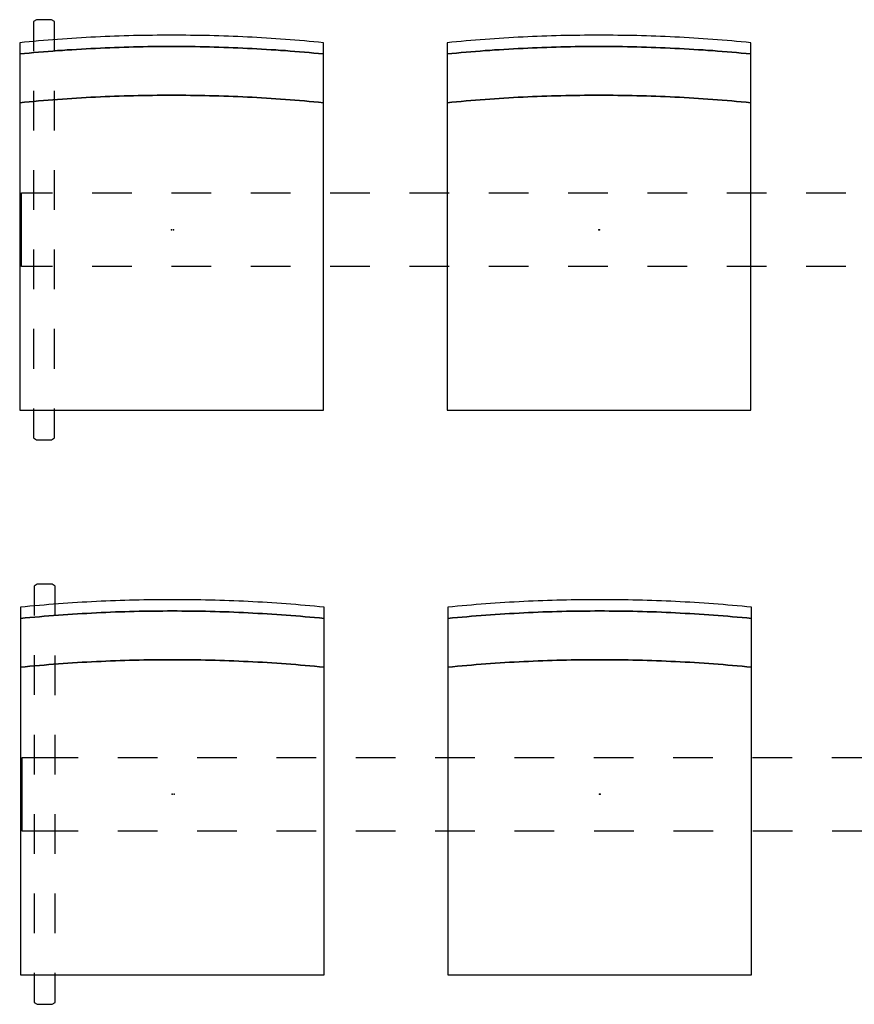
# Model space of a CAD drawing. Header units: metres. Extents: x -1.34 to 1.34, y -1.41 to 1.41.
# Tile 3 of 4: x -1.34 to -0.23, y 0.09 to 1.41. Entities that reach past the tile are written whole.
import ezdxf

# ---------------------------------------------------------------- set-up
doc = ezdxf.new("R2010")
doc.units = ezdxf.units.M
doc.header["$MEASUREMENT"] = 0
doc.layers.get('0').update_dxf_attribs({"true_color": 0x000000})

# ---------------------------------------------------------------- blocks, each defined once
blk = doc.blocks.new('dcdc72ea-ab9c-4d3f-8b81-d36e714a1944')
for p in [(-1.1375, 1.127), (-0.5692, 1.127)]:
    blk.add_point(p)
blk = doc.blocks.new('bb5b6f52-7918-4c39-b4cd-7d640e610688')
for p, q in [((-1.319, 0.6546), (-1.323, 0.6521)), ((-1.323, 0.6521), (-1.323, 0.6127)), ((-1.299, 0.6546), (-1.319, 0.6546)), ((-1.295, 0.6521), (-1.299, 0.6546)), ((-1.295, 0.652), (-1.295, 0.6521)), ((-1.295, 0.6126), (-1.295, 0.652)), ((-1.323, 0.5598), (-1.323, 0.5069)), ((-1.295, 0.5068), (-1.295, 0.5597)), ((-1.323, 0.4539), (-1.323, 0.401)), ((-1.295, 0.401), (-1.295, 0.4539)), ((-1.339, 0.4236), (-1.2646, 0.4236)), ((-1.339, 0.3255), (-1.339, 0.4236)), ((-1.2116, 0.4236), (-1.1587, 0.4236)), ((-1.1058, 0.4236), (-1.0529, 0.4236)), ((-1, 0.4236), (-0.9471, 0.4236)), ((-0.8942, 0.4236), (-0.8413, 0.4236)), ((-0.7884, 0.4236), (-0.7355, 0.4236)), ((-0.6825, 0.4236), (-0.6296, 0.4236)), ((-0.5767, 0.4236), (-0.5238, 0.4236)), ((-0.4709, 0.4236), (-0.418, 0.4236)), ((-0.3651, 0.4236), (-0.3122, 0.4236)), ((-0.2593, 0.4236), (-0.2064, 0.4236)), ((-1.323, 0.3481), (-1.323, 0.2952)), ((-1.295, 0.2952), (-1.295, 0.3481)), ((-1.3388, 0.3255), (-1.339, 0.3255)), ((-1.2644, 0.3255), (-1.3388, 0.3255)), ((-1.1586, 0.3255), (-1.2115, 0.3255)), ((-1.0527, 0.3255), (-1.1056, 0.3255)), ((-0.9469, 0.3255), (-0.9998, 0.3255)), ((-0.8411, 0.3255), (-0.894, 0.3255)), ((-0.7353, 0.3255), (-0.7882, 0.3255)), ((-0.6295, 0.3255), (-0.6824, 0.3255)), ((-0.5236, 0.3255), (-0.5765, 0.3255)), ((-0.4178, 0.3255), (-0.4707, 0.3255)), ((-0.312, 0.3255), (-0.3649, 0.3255)), ((-0.2062, 0.3255), (-0.2591, 0.3255)), ((-1.323, 0.2423), (-1.323, 0.1894)), ((-1.295, 0.1894), (-1.295, 0.2423)), ((-1.323, 0.1365), (-1.323, 0.0971)), ((-1.295, 0.0971), (-1.295, 0.1364)), ((-1.323, 0.0971), (-1.323, 0.0971)), ((-1.323, 0.0971), (-1.319, 0.0946)), ((-1.319, 0.0946), (-1.299, 0.0946)), ((-1.299, 0.0946), (-1.295, 0.0971))]:
    blk.add_line(p, q)
for points in [[(-0.9365, 0.6089, 0), (-0.9365, 0.6239, 0), (-0.9428, 0.6245, 0), (-0.9491, 0.6251, 0), (-0.9555, 0.6257, 0), (-0.9618, 0.6262, 0), (-0.9681, 0.6268, 0), (-0.9744, 0.6273, 0), (-0.9808, 0.6278, 0), (-0.9871, 0.6283, 0), (-0.9934, 0.6287, 0), (-0.9997, 0.6292, 0), (-1.0061, 0.6296, 0), (-1.0124, 0.63, 0), (-1.0187, 0.6304, 0), (-1.0251, 0.6307, 0), (-1.0314, 0.6311, 0), (-1.0377, 0.6314, 0), (-1.044, 0.6317, 0), (-1.0504, 0.632, 0), (-1.0567, 0.6322, 0), (-1.063, 0.6325, 0), (-1.0694, 0.6327, 0), (-1.0757, 0.6329, 0), (-1.082, 0.6331, 0), (-1.0883, 0.6332, 0), (-1.0947, 0.6334, 0), (-1.101, 0.6335, 0), (-1.1073, 0.6336, 0), (-1.1137, 0.6337, 0), (-1.12, 0.6338, 0), (-1.1263, 0.6338, 0), (-1.1326, 0.6339, 0), (-1.139, 0.6339, 0), (-1.1453, 0.6339, 0), (-1.1516, 0.6338, 0), (-1.158, 0.6338, 0), (-1.1643, 0.6337, 0), (-1.1706, 0.6336, 0), (-1.1769, 0.6335, 0), (-1.1833, 0.6334, 0), (-1.1896, 0.6332, 0), (-1.1959, 0.6331, 0), (-1.2022, 0.6329, 0), (-1.2086, 0.6327, 0), (-1.2149, 0.6325, 0), (-1.2212, 0.6322, 0), (-1.2276, 0.632, 0), (-1.2339, 0.6317, 0), (-1.2402, 0.6314, 0), (-1.2465, 0.6311, 0), (-1.2529, 0.6307, 0), (-1.2592, 0.6304, 0), (-1.2655, 0.63, 0), (-1.2719, 0.6296, 0), (-1.2782, 0.6292, 0), (-1.2845, 0.6287, 0), (-1.2908, 0.6283, 0), (-1.2972, 0.6278, 0), (-1.3035, 0.6273, 0), (-1.3098, 0.6268, 0), (-1.3162, 0.6262, 0), (-1.3225, 0.6257, 0), (-1.3288, 0.6251, 0), (-1.3351, 0.6245, 0), (-1.3415, 0.6239, 0), (-1.3415, 0.6089, 0), (-1.3351, 0.6095, 0), (-1.3288, 0.6101, 0), (-1.3225, 0.6107, 0), (-1.3162, 0.6112, 0), (-1.3098, 0.6118, 0), (-1.3035, 0.6123, 0), (-1.2972, 0.6128, 0), (-1.2908, 0.6133, 0), (-1.2845, 0.6137, 0), (-1.2782, 0.6142, 0), (-1.2719, 0.6146, 0), (-1.2655, 0.615, 0), (-1.2592, 0.6154, 0), (-1.2529, 0.6157, 0), (-1.2465, 0.6161, 0), (-1.2402, 0.6164, 0), (-1.2339, 0.6167, 0), (-1.2276, 0.617, 0), (-1.2212, 0.6172, 0), (-1.2149, 0.6175, 0), (-1.2086, 0.6177, 0), (-1.2022, 0.6179, 0), (-1.1959, 0.6181, 0), (-1.1896, 0.6182, 0), (-1.1833, 0.6184, 0), (-1.1769, 0.6185, 0), (-1.1706, 0.6186, 0), (-1.1643, 0.6187, 0), (-1.158, 0.6188, 0), (-1.1516, 0.6188, 0), (-1.1453, 0.6189, 0), (-1.139, 0.6189, 0), (-1.1326, 0.6189, 0), (-1.1263, 0.6188, 0), (-1.12, 0.6188, 0), (-1.1137, 0.6187, 0), (-1.1073, 0.6186, 0), (-1.101, 0.6185, 0), (-1.0947, 0.6184, 0), (-1.0883, 0.6182, 0), (-1.082, 0.6181, 0), (-1.0757, 0.6179, 0), (-1.0694, 0.6177, 0), (-1.063, 0.6175, 0), (-1.0567, 0.6172, 0), (-1.0504, 0.617, 0), (-1.044, 0.6167, 0), (-1.0377, 0.6164, 0), (-1.0314, 0.6161, 0), (-1.0251, 0.6157, 0), (-1.0187, 0.6154, 0), (-1.0124, 0.615, 0), (-1.0061, 0.6146, 0), (-0.9997, 0.6142, 0), (-0.9934, 0.6137, 0), (-0.9871, 0.6133, 0), (-0.9808, 0.6128, 0), (-0.9744, 0.6123, 0), (-0.9681, 0.6118, 0), (-0.9618, 0.6112, 0), (-0.9555, 0.6107, 0), (-0.9491, 0.6101, 0), (-0.9428, 0.6095, 0), (-0.9365, 0.6089, 0)], [(-1.3415, 0.5439, 0), (-1.3351, 0.5445, 0), (-1.3288, 0.5451, 0), (-1.3225, 0.5457, 0), (-1.3162, 0.5462, 0), (-1.3098, 0.5468, 0), (-1.3035, 0.5473, 0), (-1.2972, 0.5478, 0), (-1.2908, 0.5483, 0), (-1.2845, 0.5487, 0), (-1.2782, 0.5492, 0), (-1.2719, 0.5496, 0), (-1.2655, 0.55, 0), (-1.2592, 0.5504, 0), (-1.2529, 0.5507, 0), (-1.2465, 0.5511, 0), (-1.2402, 0.5514, 0), (-1.2339, 0.5517, 0), (-1.2276, 0.552, 0), (-1.2212, 0.5522, 0), (-1.2149, 0.5525, 0), (-1.2086, 0.5527, 0), (-1.2022, 0.5529, 0), (-1.1959, 0.5531, 0), (-1.1896, 0.5532, 0), (-1.1833, 0.5534, 0), (-1.1769, 0.5535, 0), (-1.1706, 0.5536, 0), (-1.1643, 0.5537, 0), (-1.158, 0.5538, 0), (-1.1516, 0.5538, 0), (-1.1453, 0.5539, 0), (-1.139, 0.5539, 0), (-1.1326, 0.5539, 0), (-1.1263, 0.5538, 0), (-1.12, 0.5538, 0), (-1.1137, 0.5537, 0), (-1.1073, 0.5536, 0), (-1.101, 0.5535, 0), (-1.0947, 0.5534, 0), (-1.0883, 0.5532, 0), (-1.082, 0.5531, 0), (-1.0757, 0.5529, 0), (-1.0694, 0.5527, 0), (-1.063, 0.5525, 0), (-1.0567, 0.5522, 0), (-1.0504, 0.552, 0), (-1.044, 0.5517, 0), (-1.0377, 0.5514, 0), (-1.0314, 0.5511, 0), (-1.0251, 0.5507, 0), (-1.0187, 0.5504, 0), (-1.0124, 0.55, 0), (-1.0061, 0.5496, 0), (-0.9997, 0.5492, 0), (-0.9934, 0.5487, 0), (-0.9871, 0.5483, 0), (-0.9808, 0.5478, 0), (-0.9744, 0.5473, 0), (-0.9681, 0.5468, 0), (-0.9618, 0.5462, 0), (-0.9555, 0.5457, 0), (-0.9491, 0.5451, 0), (-0.9428, 0.5445, 0), (-0.9365, 0.5439, 0), (-0.9365, 0.6089, 0), (-0.9428, 0.6095, 0), (-0.9491, 0.6101, 0), (-0.9555, 0.6107, 0), (-0.9618, 0.6112, 0), (-0.9681, 0.6118, 0), (-0.9744, 0.6123, 0), (-0.9808, 0.6128, 0), (-0.9871, 0.6133, 0), (-0.9934, 0.6137, 0), (-0.9997, 0.6142, 0), (-1.0061, 0.6146, 0), (-1.0124, 0.615, 0), (-1.0187, 0.6154, 0), (-1.0251, 0.6157, 0), (-1.0314, 0.6161, 0), (-1.0377, 0.6164, 0), (-1.044, 0.6167, 0), (-1.0504, 0.617, 0), (-1.0567, 0.6172, 0), (-1.063, 0.6175, 0), (-1.0694, 0.6177, 0), (-1.0757, 0.6179, 0), (-1.082, 0.6181, 0), (-1.0883, 0.6182, 0), (-1.0947, 0.6184, 0), (-1.101, 0.6185, 0), (-1.1073, 0.6186, 0), (-1.1137, 0.6187, 0), (-1.12, 0.6188, 0), (-1.1263, 0.6188, 0), (-1.1326, 0.6189, 0), (-1.139, 0.6189, 0), (-1.1453, 0.6189, 0), (-1.1516, 0.6188, 0), (-1.158, 0.6188, 0), (-1.1643, 0.6187, 0), (-1.1706, 0.6186, 0), (-1.1769, 0.6185, 0), (-1.1833, 0.6184, 0), (-1.1896, 0.6182, 0), (-1.1959, 0.6181, 0), (-1.2022, 0.6179, 0), (-1.2086, 0.6177, 0), (-1.2149, 0.6175, 0), (-1.2212, 0.6172, 0), (-1.2276, 0.617, 0), (-1.2339, 0.6167, 0), (-1.2402, 0.6164, 0), (-1.2465, 0.6161, 0), (-1.2529, 0.6157, 0), (-1.2592, 0.6154, 0), (-1.2655, 0.615, 0), (-1.2719, 0.6146, 0), (-1.2782, 0.6142, 0), (-1.2845, 0.6137, 0), (-1.2908, 0.6133, 0), (-1.2972, 0.6128, 0), (-1.3035, 0.6123, 0), (-1.3098, 0.6118, 0), (-1.3162, 0.6112, 0), (-1.3225, 0.6107, 0), (-1.3288, 0.6101, 0), (-1.3351, 0.6095, 0), (-1.3415, 0.6089, 0), (-1.3415, 0.5439, 0)], [(-1.3415, 0.1339, 0), (-0.9365, 0.1339, 0), (-0.9365, 0.5439, 0), (-0.9428, 0.5445, 0), (-0.9491, 0.5451, 0), (-0.9555, 0.5457, 0), (-0.9618, 0.5462, 0), (-0.9681, 0.5468, 0), (-0.9744, 0.5473, 0), (-0.9808, 0.5478, 0), (-0.9871, 0.5483, 0), (-0.9934, 0.5487, 0), (-0.9997, 0.5492, 0), (-1.0061, 0.5496, 0), (-1.0124, 0.55, 0), (-1.0187, 0.5504, 0), (-1.0251, 0.5507, 0), (-1.0314, 0.5511, 0), (-1.0377, 0.5514, 0), (-1.044, 0.5517, 0), (-1.0504, 0.552, 0), (-1.0567, 0.5522, 0), (-1.063, 0.5525, 0), (-1.0694, 0.5527, 0), (-1.0757, 0.5529, 0), (-1.082, 0.5531, 0), (-1.0883, 0.5532, 0), (-1.0947, 0.5534, 0), (-1.101, 0.5535, 0), (-1.1073, 0.5536, 0), (-1.1137, 0.5537, 0), (-1.12, 0.5538, 0), (-1.1263, 0.5538, 0), (-1.1326, 0.5539, 0), (-1.139, 0.5539, 0), (-1.1453, 0.5539, 0), (-1.1516, 0.5538, 0), (-1.158, 0.5538, 0), (-1.1643, 0.5537, 0), (-1.1706, 0.5536, 0), (-1.1769, 0.5535, 0), (-1.1833, 0.5534, 0), (-1.1896, 0.5532, 0), (-1.1959, 0.5531, 0), (-1.2022, 0.5529, 0), (-1.2086, 0.5527, 0), (-1.2149, 0.5525, 0), (-1.2212, 0.5522, 0), (-1.2276, 0.552, 0), (-1.2339, 0.5517, 0), (-1.2402, 0.5514, 0), (-1.2465, 0.5511, 0), (-1.2529, 0.5507, 0), (-1.2592, 0.5504, 0), (-1.2655, 0.55, 0), (-1.2719, 0.5496, 0), (-1.2782, 0.5492, 0), (-1.2845, 0.5487, 0), (-1.2908, 0.5483, 0), (-1.2972, 0.5478, 0), (-1.3035, 0.5473, 0), (-1.3098, 0.5468, 0), (-1.3162, 0.5462, 0), (-1.3225, 0.5457, 0), (-1.3288, 0.5451, 0), (-1.3351, 0.5445, 0), (-1.3415, 0.5439, 0), (-1.3415, 0.1339, 0)]]:
    blk.add_polyline3d(points)
for p in [(-1.1365, 0.3746), (-0.5681, 0.3745)]:
    blk.add_point(p)
blk = doc.blocks.new('9003b238-ceaf-438e-92ee-592a6e648885')
for points in [[(-0.3665, 0.6089, 0), (-0.3665, 0.6239, 0), (-0.3728, 0.6245, 0), (-0.3791, 0.6251, 0), (-0.3855, 0.6257, 0), (-0.3918, 0.6262, 0), (-0.3981, 0.6268, 0), (-0.4044, 0.6273, 0), (-0.4108, 0.6278, 0), (-0.4171, 0.6283, 0), (-0.4234, 0.6287, 0), (-0.4297, 0.6292, 0), (-0.4361, 0.6296, 0), (-0.4424, 0.63, 0), (-0.4487, 0.6304, 0), (-0.4551, 0.6307, 0), (-0.4614, 0.6311, 0), (-0.4677, 0.6314, 0), (-0.474, 0.6317, 0), (-0.4804, 0.632, 0), (-0.4867, 0.6322, 0), (-0.493, 0.6325, 0), (-0.4994, 0.6327, 0), (-0.5057, 0.6329, 0), (-0.512, 0.6331, 0), (-0.5183, 0.6332, 0), (-0.5247, 0.6334, 0), (-0.531, 0.6335, 0), (-0.5373, 0.6336, 0), (-0.5437, 0.6337, 0), (-0.55, 0.6338, 0), (-0.5563, 0.6338, 0), (-0.5626, 0.6339, 0), (-0.569, 0.6339, 0), (-0.5753, 0.6339, 0), (-0.5816, 0.6338, 0), (-0.588, 0.6338, 0), (-0.5943, 0.6337, 0), (-0.6006, 0.6336, 0), (-0.6069, 0.6335, 0), (-0.6133, 0.6334, 0), (-0.6196, 0.6332, 0), (-0.6259, 0.6331, 0), (-0.6322, 0.6329, 0), (-0.6386, 0.6327, 0), (-0.6449, 0.6325, 0), (-0.6512, 0.6322, 0), (-0.6576, 0.632, 0), (-0.6639, 0.6317, 0), (-0.6702, 0.6314, 0), (-0.6765, 0.6311, 0), (-0.6829, 0.6307, 0), (-0.6892, 0.6304, 0), (-0.6955, 0.63, 0), (-0.7019, 0.6296, 0), (-0.7082, 0.6292, 0), (-0.7145, 0.6287, 0), (-0.7208, 0.6283, 0), (-0.7272, 0.6278, 0), (-0.7335, 0.6273, 0), (-0.7398, 0.6268, 0), (-0.7462, 0.6262, 0), (-0.7525, 0.6257, 0), (-0.7588, 0.6251, 0), (-0.7651, 0.6245, 0), (-0.7715, 0.6239, 0), (-0.7715, 0.6089, 0), (-0.7651, 0.6095, 0), (-0.7588, 0.6101, 0), (-0.7525, 0.6107, 0), (-0.7462, 0.6112, 0), (-0.7398, 0.6118, 0), (-0.7335, 0.6123, 0), (-0.7272, 0.6128, 0), (-0.7208, 0.6133, 0), (-0.7145, 0.6137, 0), (-0.7082, 0.6142, 0), (-0.7019, 0.6146, 0), (-0.6955, 0.615, 0), (-0.6892, 0.6154, 0), (-0.6829, 0.6157, 0), (-0.6765, 0.6161, 0), (-0.6702, 0.6164, 0), (-0.6639, 0.6167, 0), (-0.6576, 0.617, 0), (-0.6512, 0.6172, 0), (-0.6449, 0.6175, 0), (-0.6386, 0.6177, 0), (-0.6322, 0.6179, 0), (-0.6259, 0.6181, 0), (-0.6196, 0.6182, 0), (-0.6133, 0.6184, 0), (-0.6069, 0.6185, 0), (-0.6006, 0.6186, 0), (-0.5943, 0.6187, 0), (-0.588, 0.6188, 0), (-0.5816, 0.6188, 0), (-0.5753, 0.6189, 0), (-0.569, 0.6189, 0), (-0.5626, 0.6189, 0), (-0.5563, 0.6188, 0), (-0.55, 0.6188, 0), (-0.5437, 0.6187, 0), (-0.5373, 0.6186, 0), (-0.531, 0.6185, 0), (-0.5247, 0.6184, 0), (-0.5183, 0.6182, 0), (-0.512, 0.6181, 0), (-0.5057, 0.6179, 0), (-0.4994, 0.6177, 0), (-0.493, 0.6175, 0), (-0.4867, 0.6172, 0), (-0.4804, 0.617, 0), (-0.474, 0.6167, 0), (-0.4677, 0.6164, 0), (-0.4614, 0.6161, 0), (-0.4551, 0.6157, 0), (-0.4487, 0.6154, 0), (-0.4424, 0.615, 0), (-0.4361, 0.6146, 0), (-0.4297, 0.6142, 0), (-0.4234, 0.6137, 0), (-0.4171, 0.6133, 0), (-0.4108, 0.6128, 0), (-0.4044, 0.6123, 0), (-0.3981, 0.6118, 0), (-0.3918, 0.6112, 0), (-0.3855, 0.6107, 0), (-0.3791, 0.6101, 0), (-0.3728, 0.6095, 0), (-0.3665, 0.6089, 0)], [(-0.7715, 0.5439, 0), (-0.7651, 0.5445, 0), (-0.7588, 0.5451, 0), (-0.7525, 0.5457, 0), (-0.7462, 0.5462, 0), (-0.7398, 0.5468, 0), (-0.7335, 0.5473, 0), (-0.7272, 0.5478, 0), (-0.7208, 0.5483, 0), (-0.7145, 0.5487, 0), (-0.7082, 0.5492, 0), (-0.7019, 0.5496, 0), (-0.6955, 0.55, 0), (-0.6892, 0.5504, 0), (-0.6829, 0.5507, 0), (-0.6765, 0.5511, 0), (-0.6702, 0.5514, 0), (-0.6639, 0.5517, 0), (-0.6576, 0.552, 0), (-0.6512, 0.5522, 0), (-0.6449, 0.5525, 0), (-0.6386, 0.5527, 0), (-0.6322, 0.5529, 0), (-0.6259, 0.5531, 0), (-0.6196, 0.5532, 0), (-0.6133, 0.5534, 0), (-0.6069, 0.5535, 0), (-0.6006, 0.5536, 0), (-0.5943, 0.5537, 0), (-0.588, 0.5538, 0), (-0.5816, 0.5538, 0), (-0.5753, 0.5539, 0), (-0.569, 0.5539, 0), (-0.5626, 0.5539, 0), (-0.5563, 0.5538, 0), (-0.55, 0.5538, 0), (-0.5437, 0.5537, 0), (-0.5373, 0.5536, 0), (-0.531, 0.5535, 0), (-0.5247, 0.5534, 0), (-0.5183, 0.5532, 0), (-0.512, 0.5531, 0), (-0.5057, 0.5529, 0), (-0.4994, 0.5527, 0), (-0.493, 0.5525, 0), (-0.4867, 0.5522, 0), (-0.4804, 0.552, 0), (-0.474, 0.5517, 0), (-0.4677, 0.5514, 0), (-0.4614, 0.5511, 0), (-0.4551, 0.5507, 0), (-0.4487, 0.5504, 0), (-0.4424, 0.55, 0), (-0.4361, 0.5496, 0), (-0.4297, 0.5492, 0), (-0.4234, 0.5487, 0), (-0.4171, 0.5483, 0), (-0.4108, 0.5478, 0), (-0.4044, 0.5473, 0), (-0.3981, 0.5468, 0), (-0.3918, 0.5462, 0), (-0.3855, 0.5457, 0), (-0.3791, 0.5451, 0), (-0.3728, 0.5445, 0), (-0.3665, 0.5439, 0), (-0.3665, 0.6089, 0), (-0.3728, 0.6095, 0), (-0.3791, 0.6101, 0), (-0.3855, 0.6107, 0), (-0.3918, 0.6112, 0), (-0.3981, 0.6118, 0), (-0.4044, 0.6123, 0), (-0.4108, 0.6128, 0), (-0.4171, 0.6133, 0), (-0.4234, 0.6137, 0), (-0.4297, 0.6142, 0), (-0.4361, 0.6146, 0), (-0.4424, 0.615, 0), (-0.4487, 0.6154, 0), (-0.4551, 0.6157, 0), (-0.4614, 0.6161, 0), (-0.4677, 0.6164, 0), (-0.474, 0.6167, 0), (-0.4804, 0.617, 0), (-0.4867, 0.6172, 0), (-0.493, 0.6175, 0), (-0.4994, 0.6177, 0), (-0.5057, 0.6179, 0), (-0.512, 0.6181, 0), (-0.5183, 0.6182, 0), (-0.5247, 0.6184, 0), (-0.531, 0.6185, 0), (-0.5373, 0.6186, 0), (-0.5437, 0.6187, 0), (-0.55, 0.6188, 0), (-0.5563, 0.6188, 0), (-0.5626, 0.6189, 0), (-0.569, 0.6189, 0), (-0.5753, 0.6189, 0), (-0.5816, 0.6188, 0), (-0.588, 0.6188, 0), (-0.5943, 0.6187, 0), (-0.6006, 0.6186, 0), (-0.6069, 0.6185, 0), (-0.6133, 0.6184, 0), (-0.6196, 0.6182, 0), (-0.6259, 0.6181, 0), (-0.6322, 0.6179, 0), (-0.6386, 0.6177, 0), (-0.6449, 0.6175, 0), (-0.6512, 0.6172, 0), (-0.6576, 0.617, 0), (-0.6639, 0.6167, 0), (-0.6702, 0.6164, 0), (-0.6765, 0.6161, 0), (-0.6829, 0.6157, 0), (-0.6892, 0.6154, 0), (-0.6955, 0.615, 0), (-0.7019, 0.6146, 0), (-0.7082, 0.6142, 0), (-0.7145, 0.6137, 0), (-0.7208, 0.6133, 0), (-0.7272, 0.6128, 0), (-0.7335, 0.6123, 0), (-0.7398, 0.6118, 0), (-0.7462, 0.6112, 0), (-0.7525, 0.6107, 0), (-0.7588, 0.6101, 0), (-0.7651, 0.6095, 0), (-0.7715, 0.6089, 0), (-0.7715, 0.5439, 0)], [(-0.7715, 0.1339, 0), (-0.3665, 0.1339, 0), (-0.3665, 0.5439, 0), (-0.3728, 0.5445, 0), (-0.3791, 0.5451, 0), (-0.3855, 0.5457, 0), (-0.3918, 0.5462, 0), (-0.3981, 0.5468, 0), (-0.4044, 0.5473, 0), (-0.4108, 0.5478, 0), (-0.4171, 0.5483, 0), (-0.4234, 0.5487, 0), (-0.4297, 0.5492, 0), (-0.4361, 0.5496, 0), (-0.4424, 0.55, 0), (-0.4487, 0.5504, 0), (-0.4551, 0.5507, 0), (-0.4614, 0.5511, 0), (-0.4677, 0.5514, 0), (-0.474, 0.5517, 0), (-0.4804, 0.552, 0), (-0.4867, 0.5522, 0), (-0.493, 0.5525, 0), (-0.4994, 0.5527, 0), (-0.5057, 0.5529, 0), (-0.512, 0.5531, 0), (-0.5183, 0.5532, 0), (-0.5247, 0.5534, 0), (-0.531, 0.5535, 0), (-0.5373, 0.5536, 0), (-0.5437, 0.5537, 0), (-0.55, 0.5538, 0), (-0.5563, 0.5538, 0), (-0.5626, 0.5539, 0), (-0.569, 0.5539, 0), (-0.5753, 0.5539, 0), (-0.5816, 0.5538, 0), (-0.588, 0.5538, 0), (-0.5943, 0.5537, 0), (-0.6006, 0.5536, 0), (-0.6069, 0.5535, 0), (-0.6133, 0.5534, 0), (-0.6196, 0.5532, 0), (-0.6259, 0.5531, 0), (-0.6322, 0.5529, 0), (-0.6386, 0.5527, 0), (-0.6449, 0.5525, 0), (-0.6512, 0.5522, 0), (-0.6576, 0.552, 0), (-0.6639, 0.5517, 0), (-0.6702, 0.5514, 0), (-0.6765, 0.5511, 0), (-0.6829, 0.5507, 0), (-0.6892, 0.5504, 0), (-0.6955, 0.55, 0), (-0.7019, 0.5496, 0), (-0.7082, 0.5492, 0), (-0.7145, 0.5487, 0), (-0.7208, 0.5483, 0), (-0.7272, 0.5478, 0), (-0.7335, 0.5473, 0), (-0.7398, 0.5468, 0), (-0.7462, 0.5462, 0), (-0.7525, 0.5457, 0), (-0.7588, 0.5451, 0), (-0.7651, 0.5445, 0), (-0.7715, 0.5439, 0), (-0.7715, 0.1339, 0)]]:
    blk.add_polyline3d(points)
blk.add_point((-0.569, 0.3746))
blk = doc.blocks.new('4a794bc1-34ef-4acc-89d5-f51ee30c940d')
for p, q in [((-1.32, 1.407), (-1.324, 1.4045)), ((-1.324, 1.4045), (-1.324, 1.3651)), ((-1.3, 1.407), (-1.32, 1.407)), ((-1.296, 1.4045), (-1.3, 1.407)), ((-1.296, 1.4044), (-1.296, 1.4045)), ((-1.296, 1.3651), (-1.296, 1.4044)), ((-1.324, 1.3122), (-1.324, 1.2593)), ((-1.296, 1.2592), (-1.296, 1.3121)), ((-1.324, 1.2064), (-1.324, 1.1535)), ((-1.296, 1.1534), (-1.296, 1.2063)), ((-1.34, 1.176), (-1.2989, 1.176)), ((-1.34, 1.078), (-1.34, 1.176)), ((-1.246, 1.176), (-1.1931, 1.176)), ((-1.1402, 1.176), (-1.0873, 1.176)), ((-1.0344, 1.176), (-0.9815, 1.176)), ((-0.9285, 1.176), (-0.8756, 1.176)), ((-0.8227, 1.176), (-0.7698, 1.176)), ((-0.7169, 1.176), (-0.664, 1.176)), ((-0.6111, 1.176), (-0.5582, 1.176)), ((-0.5053, 1.176), (-0.4524, 1.176)), ((-0.3994, 1.176), (-0.3465, 1.176)), ((-0.2936, 1.176), (-0.2407, 1.176)), ((-1.324, 1.1005), (-1.324, 1.0476)), ((-1.296, 1.0476), (-1.296, 1.1005)), ((-1.3397, 1.078), (-1.34, 1.078)), ((-1.2987, 1.078), (-1.3397, 1.078)), ((-1.1929, 1.078), (-1.2458, 1.078)), ((-1.087, 1.078), (-1.1399, 1.078)), ((-0.9812, 1.078), (-1.0341, 1.078)), ((-0.8754, 1.078), (-0.9283, 1.078)), ((-0.7696, 1.078), (-0.8225, 1.078)), ((-0.6638, 1.078), (-0.7167, 1.078)), ((-0.5579, 1.078), (-0.6108, 1.078)), ((-0.4521, 1.078), (-0.505, 1.078)), ((-0.3463, 1.078), (-0.3992, 1.078)), ((-0.2405, 1.078), (-0.2934, 1.078)), ((-1.324, 0.9947), (-1.324, 0.9418)), ((-1.296, 0.9418), (-1.296, 0.9947)), ((-1.324, 0.8889), (-1.324, 0.8495)), ((-1.296, 0.8495), (-1.296, 0.8889)), ((-1.324, 0.8495), (-1.324, 0.8495)), ((-1.324, 0.8495), (-1.32, 0.847)), ((-1.32, 0.847), (-1.3, 0.847)), ((-1.3, 0.847), (-1.296, 0.8495))]:
    blk.add_line(p, q)
for points in [[(-0.9375, 1.3613, 0), (-0.9375, 1.3763, 0), (-0.9438, 1.3769, 0), (-0.9502, 1.3775, 0), (-0.9565, 1.3781, 0), (-0.9628, 1.3787, 0), (-0.9691, 1.3792, 0), (-0.9755, 1.3797, 0), (-0.9818, 1.3802, 0), (-0.9881, 1.3807, 0), (-0.9945, 1.3811, 0), (-1.0008, 1.3816, 0), (-1.0071, 1.382, 0), (-1.0134, 1.3824, 0), (-1.0198, 1.3828, 0), (-1.0261, 1.3831, 0), (-1.0324, 1.3835, 0), (-1.0387, 1.3838, 0), (-1.0451, 1.3841, 0), (-1.0514, 1.3844, 0), (-1.0577, 1.3846, 0), (-1.0641, 1.3849, 0), (-1.0704, 1.3851, 0), (-1.0767, 1.3853, 0), (-1.083, 1.3855, 0), (-1.0894, 1.3857, 0), (-1.0957, 1.3858, 0), (-1.102, 1.3859, 0), (-1.1084, 1.3861, 0), (-1.1147, 1.3861, 0), (-1.121, 1.3862, 0), (-1.1273, 1.3863, 0), (-1.1337, 1.3863, 0), (-1.14, 1.3863, 0), (-1.1463, 1.3863, 0), (-1.1527, 1.3863, 0), (-1.159, 1.3862, 0), (-1.1653, 1.3861, 0), (-1.1716, 1.3861, 0), (-1.178, 1.3859, 0), (-1.1843, 1.3858, 0), (-1.1906, 1.3857, 0), (-1.197, 1.3855, 0), (-1.2033, 1.3853, 0), (-1.2096, 1.3851, 0), (-1.2159, 1.3849, 0), (-1.2223, 1.3846, 0), (-1.2286, 1.3844, 0), (-1.2349, 1.3841, 0), (-1.2412, 1.3838, 0), (-1.2476, 1.3835, 0), (-1.2539, 1.3831, 0), (-1.2602, 1.3828, 0), (-1.2666, 1.3824, 0), (-1.2729, 1.382, 0), (-1.2792, 1.3816, 0), (-1.2855, 1.3811, 0), (-1.2919, 1.3807, 0), (-1.2982, 1.3802, 0), (-1.3045, 1.3797, 0), (-1.3109, 1.3792, 0), (-1.3172, 1.3787, 0), (-1.3235, 1.3781, 0), (-1.3298, 1.3775, 0), (-1.3362, 1.3769, 0), (-1.3425, 1.3763, 0), (-1.3425, 1.3613, 0), (-1.3362, 1.3619, 0), (-1.3298, 1.3625, 0), (-1.3235, 1.3631, 0), (-1.3172, 1.3637, 0), (-1.3109, 1.3642, 0), (-1.3045, 1.3647, 0), (-1.2982, 1.3652, 0), (-1.2919, 1.3657, 0), (-1.2855, 1.3661, 0), (-1.2792, 1.3666, 0), (-1.2729, 1.367, 0), (-1.2666, 1.3674, 0), (-1.2602, 1.3678, 0), (-1.2539, 1.3681, 0), (-1.2476, 1.3685, 0), (-1.2412, 1.3688, 0), (-1.2349, 1.3691, 0), (-1.2286, 1.3694, 0), (-1.2223, 1.3696, 0), (-1.2159, 1.3699, 0), (-1.2096, 1.3701, 0), (-1.2033, 1.3703, 0), (-1.197, 1.3705, 0), (-1.1906, 1.3707, 0), (-1.1843, 1.3708, 0), (-1.178, 1.3709, 0), (-1.1716, 1.3711, 0), (-1.1653, 1.3711, 0), (-1.159, 1.3712, 0), (-1.1527, 1.3713, 0), (-1.1463, 1.3713, 0), (-1.14, 1.3713, 0), (-1.1337, 1.3713, 0), (-1.1273, 1.3713, 0), (-1.121, 1.3712, 0), (-1.1147, 1.3711, 0), (-1.1084, 1.3711, 0), (-1.102, 1.3709, 0), (-1.0957, 1.3708, 0), (-1.0894, 1.3707, 0), (-1.083, 1.3705, 0), (-1.0767, 1.3703, 0), (-1.0704, 1.3701, 0), (-1.0641, 1.3699, 0), (-1.0577, 1.3696, 0), (-1.0514, 1.3694, 0), (-1.0451, 1.3691, 0), (-1.0387, 1.3688, 0), (-1.0324, 1.3685, 0), (-1.0261, 1.3681, 0), (-1.0198, 1.3678, 0), (-1.0134, 1.3674, 0), (-1.0071, 1.367, 0), (-1.0008, 1.3666, 0), (-0.9945, 1.3661, 0), (-0.9881, 1.3657, 0), (-0.9818, 1.3652, 0), (-0.9755, 1.3647, 0), (-0.9691, 1.3642, 0), (-0.9628, 1.3637, 0), (-0.9565, 1.3631, 0), (-0.9502, 1.3625, 0), (-0.9438, 1.3619, 0), (-0.9375, 1.3613, 0)], [(-1.3425, 1.2963, 0), (-1.3362, 1.2969, 0), (-1.3298, 1.2975, 0), (-1.3235, 1.2981, 0), (-1.3172, 1.2987, 0), (-1.3109, 1.2992, 0), (-1.3045, 1.2997, 0), (-1.2982, 1.3002, 0), (-1.2919, 1.3007, 0), (-1.2855, 1.3011, 0), (-1.2792, 1.3016, 0), (-1.2729, 1.302, 0), (-1.2666, 1.3024, 0), (-1.2602, 1.3028, 0), (-1.2539, 1.3031, 0), (-1.2476, 1.3035, 0), (-1.2412, 1.3038, 0), (-1.2349, 1.3041, 0), (-1.2286, 1.3044, 0), (-1.2223, 1.3046, 0), (-1.2159, 1.3049, 0), (-1.2096, 1.3051, 0), (-1.2033, 1.3053, 0), (-1.197, 1.3055, 0), (-1.1906, 1.3057, 0), (-1.1843, 1.3058, 0), (-1.178, 1.3059, 0), (-1.1716, 1.3061, 0), (-1.1653, 1.3061, 0), (-1.159, 1.3062, 0), (-1.1527, 1.3063, 0), (-1.1463, 1.3063, 0), (-1.14, 1.3063, 0), (-1.1337, 1.3063, 0), (-1.1273, 1.3063, 0), (-1.121, 1.3062, 0), (-1.1147, 1.3061, 0), (-1.1084, 1.3061, 0), (-1.102, 1.3059, 0), (-1.0957, 1.3058, 0), (-1.0894, 1.3057, 0), (-1.083, 1.3055, 0), (-1.0767, 1.3053, 0), (-1.0704, 1.3051, 0), (-1.0641, 1.3049, 0), (-1.0577, 1.3046, 0), (-1.0514, 1.3044, 0), (-1.0451, 1.3041, 0), (-1.0387, 1.3038, 0), (-1.0324, 1.3035, 0), (-1.0261, 1.3031, 0), (-1.0198, 1.3028, 0), (-1.0134, 1.3024, 0), (-1.0071, 1.302, 0), (-1.0008, 1.3016, 0), (-0.9945, 1.3011, 0), (-0.9881, 1.3007, 0), (-0.9818, 1.3002, 0), (-0.9755, 1.2997, 0), (-0.9691, 1.2992, 0), (-0.9628, 1.2987, 0), (-0.9565, 1.2981, 0), (-0.9502, 1.2975, 0), (-0.9438, 1.2969, 0), (-0.9375, 1.2963, 0), (-0.9375, 1.3613, 0), (-0.9438, 1.3619, 0), (-0.9502, 1.3625, 0), (-0.9565, 1.3631, 0), (-0.9628, 1.3637, 0), (-0.9691, 1.3642, 0), (-0.9755, 1.3647, 0), (-0.9818, 1.3652, 0), (-0.9881, 1.3657, 0), (-0.9945, 1.3661, 0), (-1.0008, 1.3666, 0), (-1.0071, 1.367, 0), (-1.0134, 1.3674, 0), (-1.0198, 1.3678, 0), (-1.0261, 1.3681, 0), (-1.0324, 1.3685, 0), (-1.0387, 1.3688, 0), (-1.0451, 1.3691, 0), (-1.0514, 1.3694, 0), (-1.0577, 1.3696, 0), (-1.0641, 1.3699, 0), (-1.0704, 1.3701, 0), (-1.0767, 1.3703, 0), (-1.083, 1.3705, 0), (-1.0894, 1.3707, 0), (-1.0957, 1.3708, 0), (-1.102, 1.3709, 0), (-1.1084, 1.3711, 0), (-1.1147, 1.3711, 0), (-1.121, 1.3712, 0), (-1.1273, 1.3713, 0), (-1.1337, 1.3713, 0), (-1.14, 1.3713, 0), (-1.1463, 1.3713, 0), (-1.1527, 1.3713, 0), (-1.159, 1.3712, 0), (-1.1653, 1.3711, 0), (-1.1716, 1.3711, 0), (-1.178, 1.3709, 0), (-1.1843, 1.3708, 0), (-1.1906, 1.3707, 0), (-1.197, 1.3705, 0), (-1.2033, 1.3703, 0), (-1.2096, 1.3701, 0), (-1.2159, 1.3699, 0), (-1.2223, 1.3696, 0), (-1.2286, 1.3694, 0), (-1.2349, 1.3691, 0), (-1.2412, 1.3688, 0), (-1.2476, 1.3685, 0), (-1.2539, 1.3681, 0), (-1.2602, 1.3678, 0), (-1.2666, 1.3674, 0), (-1.2729, 1.367, 0), (-1.2792, 1.3666, 0), (-1.2855, 1.3661, 0), (-1.2919, 1.3657, 0), (-1.2982, 1.3652, 0), (-1.3045, 1.3647, 0), (-1.3109, 1.3642, 0), (-1.3172, 1.3637, 0), (-1.3235, 1.3631, 0), (-1.3298, 1.3625, 0), (-1.3362, 1.3619, 0), (-1.3425, 1.3613, 0), (-1.3425, 1.2963, 0)], [(-1.3425, 0.8863, 0), (-0.9375, 0.8863, 0), (-0.9375, 1.2963, 0), (-0.9438, 1.2969, 0), (-0.9502, 1.2975, 0), (-0.9565, 1.2981, 0), (-0.9628, 1.2987, 0), (-0.9691, 1.2992, 0), (-0.9755, 1.2997, 0), (-0.9818, 1.3002, 0), (-0.9881, 1.3007, 0), (-0.9945, 1.3011, 0), (-1.0008, 1.3016, 0), (-1.0071, 1.302, 0), (-1.0134, 1.3024, 0), (-1.0198, 1.3028, 0), (-1.0261, 1.3031, 0), (-1.0324, 1.3035, 0), (-1.0387, 1.3038, 0), (-1.0451, 1.3041, 0), (-1.0514, 1.3044, 0), (-1.0577, 1.3046, 0), (-1.0641, 1.3049, 0), (-1.0704, 1.3051, 0), (-1.0767, 1.3053, 0), (-1.083, 1.3055, 0), (-1.0894, 1.3057, 0), (-1.0957, 1.3058, 0), (-1.102, 1.3059, 0), (-1.1084, 1.3061, 0), (-1.1147, 1.3061, 0), (-1.121, 1.3062, 0), (-1.1273, 1.3063, 0), (-1.1337, 1.3063, 0), (-1.14, 1.3063, 0), (-1.1463, 1.3063, 0), (-1.1527, 1.3063, 0), (-1.159, 1.3062, 0), (-1.1653, 1.3061, 0), (-1.1716, 1.3061, 0), (-1.178, 1.3059, 0), (-1.1843, 1.3058, 0), (-1.1906, 1.3057, 0), (-1.197, 1.3055, 0), (-1.2033, 1.3053, 0), (-1.2096, 1.3051, 0), (-1.2159, 1.3049, 0), (-1.2223, 1.3046, 0), (-1.2286, 1.3044, 0), (-1.2349, 1.3041, 0), (-1.2412, 1.3038, 0), (-1.2476, 1.3035, 0), (-1.2539, 1.3031, 0), (-1.2602, 1.3028, 0), (-1.2666, 1.3024, 0), (-1.2729, 1.302, 0), (-1.2792, 1.3016, 0), (-1.2855, 1.3011, 0), (-1.2919, 1.3007, 0), (-1.2982, 1.3002, 0), (-1.3045, 1.2997, 0), (-1.3109, 1.2992, 0), (-1.3172, 1.2987, 0), (-1.3235, 1.2981, 0), (-1.3298, 1.2975, 0), (-1.3362, 1.2969, 0), (-1.3425, 1.2963, 0), (-1.3425, 0.8863, 0)]]:
    blk.add_polyline3d(points)
blk.add_point((-1.14, 1.127))
blk = doc.blocks.new('53b992c9-f96e-4c71-b27a-a7043b5a87d6')
for points in [[(-0.3675, 1.3613, 0), (-0.3675, 1.3763, 0), (-0.3738, 1.3769, 0), (-0.3802, 1.3775, 0), (-0.3865, 1.3781, 0), (-0.3928, 1.3787, 0), (-0.3991, 1.3792, 0), (-0.4055, 1.3797, 0), (-0.4118, 1.3802, 0), (-0.4181, 1.3807, 0), (-0.4245, 1.3811, 0), (-0.4308, 1.3816, 0), (-0.4371, 1.382, 0), (-0.4434, 1.3824, 0), (-0.4498, 1.3828, 0), (-0.4561, 1.3831, 0), (-0.4624, 1.3835, 0), (-0.4687, 1.3838, 0), (-0.4751, 1.3841, 0), (-0.4814, 1.3844, 0), (-0.4877, 1.3846, 0), (-0.4941, 1.3849, 0), (-0.5004, 1.3851, 0), (-0.5067, 1.3853, 0), (-0.513, 1.3855, 0), (-0.5194, 1.3857, 0), (-0.5257, 1.3858, 0), (-0.532, 1.3859, 0), (-0.5384, 1.3861, 0), (-0.5447, 1.3861, 0), (-0.551, 1.3862, 0), (-0.5573, 1.3863, 0), (-0.5637, 1.3863, 0), (-0.57, 1.3863, 0), (-0.5763, 1.3863, 0), (-0.5827, 1.3863, 0), (-0.589, 1.3862, 0), (-0.5953, 1.3861, 0), (-0.6016, 1.3861, 0), (-0.608, 1.3859, 0), (-0.6143, 1.3858, 0), (-0.6206, 1.3857, 0), (-0.627, 1.3855, 0), (-0.6333, 1.3853, 0), (-0.6396, 1.3851, 0), (-0.6459, 1.3849, 0), (-0.6523, 1.3846, 0), (-0.6586, 1.3844, 0), (-0.6649, 1.3841, 0), (-0.6712, 1.3838, 0), (-0.6776, 1.3835, 0), (-0.6839, 1.3831, 0), (-0.6902, 1.3828, 0), (-0.6966, 1.3824, 0), (-0.7029, 1.382, 0), (-0.7092, 1.3816, 0), (-0.7155, 1.3811, 0), (-0.7219, 1.3807, 0), (-0.7282, 1.3802, 0), (-0.7345, 1.3797, 0), (-0.7409, 1.3792, 0), (-0.7472, 1.3787, 0), (-0.7535, 1.3781, 0), (-0.7598, 1.3775, 0), (-0.7662, 1.3769, 0), (-0.7725, 1.3763, 0), (-0.7725, 1.3613, 0), (-0.7662, 1.3619, 0), (-0.7598, 1.3625, 0), (-0.7535, 1.3631, 0), (-0.7472, 1.3637, 0), (-0.7409, 1.3642, 0), (-0.7345, 1.3647, 0), (-0.7282, 1.3652, 0), (-0.7219, 1.3657, 0), (-0.7155, 1.3661, 0), (-0.7092, 1.3666, 0), (-0.7029, 1.367, 0), (-0.6966, 1.3674, 0), (-0.6902, 1.3678, 0), (-0.6839, 1.3681, 0), (-0.6776, 1.3685, 0), (-0.6712, 1.3688, 0), (-0.6649, 1.3691, 0), (-0.6586, 1.3694, 0), (-0.6523, 1.3696, 0), (-0.6459, 1.3699, 0), (-0.6396, 1.3701, 0), (-0.6333, 1.3703, 0), (-0.627, 1.3705, 0), (-0.6206, 1.3707, 0), (-0.6143, 1.3708, 0), (-0.608, 1.3709, 0), (-0.6016, 1.3711, 0), (-0.5953, 1.3711, 0), (-0.589, 1.3712, 0), (-0.5827, 1.3713, 0), (-0.5763, 1.3713, 0), (-0.57, 1.3713, 0), (-0.5637, 1.3713, 0), (-0.5573, 1.3713, 0), (-0.551, 1.3712, 0), (-0.5447, 1.3711, 0), (-0.5384, 1.3711, 0), (-0.532, 1.3709, 0), (-0.5257, 1.3708, 0), (-0.5194, 1.3707, 0), (-0.513, 1.3705, 0), (-0.5067, 1.3703, 0), (-0.5004, 1.3701, 0), (-0.4941, 1.3699, 0), (-0.4877, 1.3696, 0), (-0.4814, 1.3694, 0), (-0.4751, 1.3691, 0), (-0.4687, 1.3688, 0), (-0.4624, 1.3685, 0), (-0.4561, 1.3681, 0), (-0.4498, 1.3678, 0), (-0.4434, 1.3674, 0), (-0.4371, 1.367, 0), (-0.4308, 1.3666, 0), (-0.4245, 1.3661, 0), (-0.4181, 1.3657, 0), (-0.4118, 1.3652, 0), (-0.4055, 1.3647, 0), (-0.3991, 1.3642, 0), (-0.3928, 1.3637, 0), (-0.3865, 1.3631, 0), (-0.3802, 1.3625, 0), (-0.3738, 1.3619, 0), (-0.3675, 1.3613, 0)], [(-0.7725, 1.2963, 0), (-0.7662, 1.2969, 0), (-0.7598, 1.2975, 0), (-0.7535, 1.2981, 0), (-0.7472, 1.2987, 0), (-0.7409, 1.2992, 0), (-0.7345, 1.2997, 0), (-0.7282, 1.3002, 0), (-0.7219, 1.3007, 0), (-0.7155, 1.3011, 0), (-0.7092, 1.3016, 0), (-0.7029, 1.302, 0), (-0.6966, 1.3024, 0), (-0.6902, 1.3028, 0), (-0.6839, 1.3031, 0), (-0.6776, 1.3035, 0), (-0.6712, 1.3038, 0), (-0.6649, 1.3041, 0), (-0.6586, 1.3044, 0), (-0.6523, 1.3046, 0), (-0.6459, 1.3049, 0), (-0.6396, 1.3051, 0), (-0.6333, 1.3053, 0), (-0.627, 1.3055, 0), (-0.6206, 1.3057, 0), (-0.6143, 1.3058, 0), (-0.608, 1.3059, 0), (-0.6016, 1.3061, 0), (-0.5953, 1.3061, 0), (-0.589, 1.3062, 0), (-0.5827, 1.3063, 0), (-0.5763, 1.3063, 0), (-0.57, 1.3063, 0), (-0.5637, 1.3063, 0), (-0.5573, 1.3063, 0), (-0.551, 1.3062, 0), (-0.5447, 1.3061, 0), (-0.5384, 1.3061, 0), (-0.532, 1.3059, 0), (-0.5257, 1.3058, 0), (-0.5194, 1.3057, 0), (-0.513, 1.3055, 0), (-0.5067, 1.3053, 0), (-0.5004, 1.3051, 0), (-0.4941, 1.3049, 0), (-0.4877, 1.3046, 0), (-0.4814, 1.3044, 0), (-0.4751, 1.3041, 0), (-0.4687, 1.3038, 0), (-0.4624, 1.3035, 0), (-0.4561, 1.3031, 0), (-0.4498, 1.3028, 0), (-0.4434, 1.3024, 0), (-0.4371, 1.302, 0), (-0.4308, 1.3016, 0), (-0.4245, 1.3011, 0), (-0.4181, 1.3007, 0), (-0.4118, 1.3002, 0), (-0.4055, 1.2997, 0), (-0.3991, 1.2992, 0), (-0.3928, 1.2987, 0), (-0.3865, 1.2981, 0), (-0.3802, 1.2975, 0), (-0.3738, 1.2969, 0), (-0.3675, 1.2963, 0), (-0.3675, 1.3613, 0), (-0.3738, 1.3619, 0), (-0.3802, 1.3625, 0), (-0.3865, 1.3631, 0), (-0.3928, 1.3637, 0), (-0.3991, 1.3642, 0), (-0.4055, 1.3647, 0), (-0.4118, 1.3652, 0), (-0.4181, 1.3657, 0), (-0.4245, 1.3661, 0), (-0.4308, 1.3666, 0), (-0.4371, 1.367, 0), (-0.4434, 1.3674, 0), (-0.4498, 1.3678, 0), (-0.4561, 1.3681, 0), (-0.4624, 1.3685, 0), (-0.4687, 1.3688, 0), (-0.4751, 1.3691, 0), (-0.4814, 1.3694, 0), (-0.4877, 1.3696, 0), (-0.4941, 1.3699, 0), (-0.5004, 1.3701, 0), (-0.5067, 1.3703, 0), (-0.513, 1.3705, 0), (-0.5194, 1.3707, 0), (-0.5257, 1.3708, 0), (-0.532, 1.3709, 0), (-0.5384, 1.3711, 0), (-0.5447, 1.3711, 0), (-0.551, 1.3712, 0), (-0.5573, 1.3713, 0), (-0.5637, 1.3713, 0), (-0.57, 1.3713, 0), (-0.5763, 1.3713, 0), (-0.5827, 1.3713, 0), (-0.589, 1.3712, 0), (-0.5953, 1.3711, 0), (-0.6016, 1.3711, 0), (-0.608, 1.3709, 0), (-0.6143, 1.3708, 0), (-0.6206, 1.3707, 0), (-0.627, 1.3705, 0), (-0.6333, 1.3703, 0), (-0.6396, 1.3701, 0), (-0.6459, 1.3699, 0), (-0.6523, 1.3696, 0), (-0.6586, 1.3694, 0), (-0.6649, 1.3691, 0), (-0.6712, 1.3688, 0), (-0.6776, 1.3685, 0), (-0.6839, 1.3681, 0), (-0.6902, 1.3678, 0), (-0.6966, 1.3674, 0), (-0.7029, 1.367, 0), (-0.7092, 1.3666, 0), (-0.7155, 1.3661, 0), (-0.7219, 1.3657, 0), (-0.7282, 1.3652, 0), (-0.7345, 1.3647, 0), (-0.7409, 1.3642, 0), (-0.7472, 1.3637, 0), (-0.7535, 1.3631, 0), (-0.7598, 1.3625, 0), (-0.7662, 1.3619, 0), (-0.7725, 1.3613, 0), (-0.7725, 1.2963, 0)], [(-0.7725, 0.8863, 0), (-0.3675, 0.8863, 0), (-0.3675, 1.2963, 0), (-0.3738, 1.2969, 0), (-0.3802, 1.2975, 0), (-0.3865, 1.2981, 0), (-0.3928, 1.2987, 0), (-0.3991, 1.2992, 0), (-0.4055, 1.2997, 0), (-0.4118, 1.3002, 0), (-0.4181, 1.3007, 0), (-0.4245, 1.3011, 0), (-0.4308, 1.3016, 0), (-0.4371, 1.302, 0), (-0.4434, 1.3024, 0), (-0.4498, 1.3028, 0), (-0.4561, 1.3031, 0), (-0.4624, 1.3035, 0), (-0.4687, 1.3038, 0), (-0.4751, 1.3041, 0), (-0.4814, 1.3044, 0), (-0.4877, 1.3046, 0), (-0.4941, 1.3049, 0), (-0.5004, 1.3051, 0), (-0.5067, 1.3053, 0), (-0.513, 1.3055, 0), (-0.5194, 1.3057, 0), (-0.5257, 1.3058, 0), (-0.532, 1.3059, 0), (-0.5384, 1.3061, 0), (-0.5447, 1.3061, 0), (-0.551, 1.3062, 0), (-0.5573, 1.3063, 0), (-0.5637, 1.3063, 0), (-0.57, 1.3063, 0), (-0.5763, 1.3063, 0), (-0.5827, 1.3063, 0), (-0.589, 1.3062, 0), (-0.5953, 1.3061, 0), (-0.6016, 1.3061, 0), (-0.608, 1.3059, 0), (-0.6143, 1.3058, 0), (-0.6206, 1.3057, 0), (-0.627, 1.3055, 0), (-0.6333, 1.3053, 0), (-0.6396, 1.3051, 0), (-0.6459, 1.3049, 0), (-0.6523, 1.3046, 0), (-0.6586, 1.3044, 0), (-0.6649, 1.3041, 0), (-0.6712, 1.3038, 0), (-0.6776, 1.3035, 0), (-0.6839, 1.3031, 0), (-0.6902, 1.3028, 0), (-0.6966, 1.3024, 0), (-0.7029, 1.302, 0), (-0.7092, 1.3016, 0), (-0.7155, 1.3011, 0), (-0.7219, 1.3007, 0), (-0.7282, 1.3002, 0), (-0.7345, 1.2997, 0), (-0.7409, 1.2992, 0), (-0.7472, 1.2987, 0), (-0.7535, 1.2981, 0), (-0.7598, 1.2975, 0), (-0.7662, 1.2969, 0), (-0.7725, 1.2963, 0), (-0.7725, 0.8863, 0)]]:
    blk.add_polyline3d(points)
blk.add_point((-0.57, 1.127))

msp = doc.modelspace()

# ---------------------------------------------------------------- linework, layer by layer
msp.add_point((-1.139, 0.3746))

# ---------------------------------------------------------------- block references
for name in ['4a794bc1-34ef-4acc-89d5-f51ee30c940d', '53b992c9-f96e-4c71-b27a-a7043b5a87d6', 'dcdc72ea-ab9c-4d3f-8b81-d36e714a1944', 'bb5b6f52-7918-4c39-b4cd-7d640e610688', '9003b238-ceaf-438e-92ee-592a6e648885']:
    msp.add_blockref(name, (0, 0))

doc.saveas('drawing.dxf')
